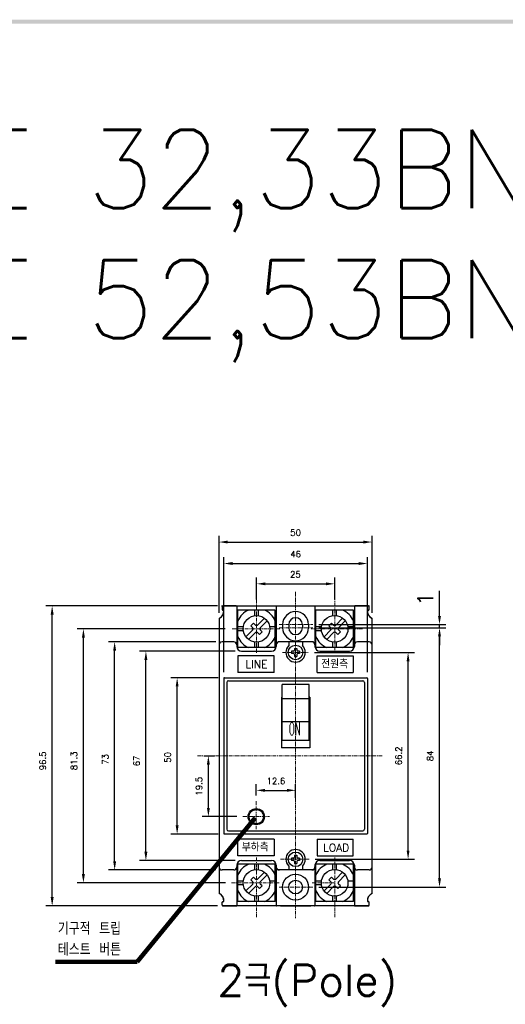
# Model space of a CAD drawing. Extents: x -28 to 1048, y -170 to 585.
# Tile 3 of 6: x 250 to 405, y 265 to 580. Entities that reach past the tile are written whole.
import ezdxf

# ---------------------------------------------------------------- set-up
doc = ezdxf.new("R2010")
doc.units = 0
doc.header["$MEASUREMENT"] = 0
doc.linetypes.add('CENTER', pattern=[2, 1.25, -0.25, 0.25, -0.25])
for name, color, linetype in [('cen', 1, 'CENTER'), ('Device', 7, 'CONTINUOUS'), ('di', 3, 'CONTINUOUS'), ('DIM', 3, 'CONTINUOUS'), ('dwg', 7, 'CONTINUOUS')]:
    doc.layers.add(name, color=color, linetype=linetype)
doc.styles.add('KIM', font='ROMANS.shx', dxfattribs={"height": 5, "bigfont": 'GSG1.shx'})
doc.styles.get("Standard").update_dxf_attribs({"font": 'romans.shx', "height": 2, "bigfont": 'hgs.shx'})
doc.dimstyles.get("Standard").update_dxf_attribs({"dimscale": 0, "dimtxt": 2, "dimasz": 2, "dimexe": 0.5, "dimexo": 0.5, "dimgap": 1, "dimtad": 1, "dimdsep": 46, "dimtxsty": 'Standard', "dimcen": 0, "dimclrd": 3, "dimclre": 3, "dimclrt": 3, "dimadec": 0, "dimazin": 2, "dimtp": 0.1, "dimtm": 0.1, "dimtfac": 1, "dimtmove": 0, "dimatfit": 3, "dimfxl": 0, "dimtolj": 1, "dimarcsym": 0})
doc.dimstyles.new('STANDARD$0', dxfattribs={"dimtxt": 5, "dimasz": 5, "dimexe": 1, "dimexo": 2, "dimgap": 2, "dimtad": 1, "dimdec": 4, "dimzin": 12, "dimdsep": 46, "dimtxsty": 'KIM', "dimcen": -1, "dimdle": 0.1, "dimadec": 0, "dimazin": 0, "dimtfac": 1, "dimtdec": 4, "dimtmove": 0, "dimatfit": 3, "dimfxl": 0, "dimtolj": 1, "dimtzin": 0, "dimarcsym": 0})

# ---------------------------------------------------------------- blocks, each defined once
blk = doc.blocks.new('*D503')
at = {"layer": 'di'}
for p, q in [((318.95, 378.39), (288.33, 378.39)), ((290.33, 314.19), (290.33, 375.59)), ((318.95, 311.39), (288.33, 311.39))]:
    blk.add_line(p, q, dxfattribs=at)
for points in [[(289.86, 375.59), (290.8, 375.59), (290.33, 378.39)], [(289.86, 314.19), (290.8, 314.19), (290.33, 311.39)]]:
    blk.add_solid(points, dxfattribs=at)
at = {"layer": 'di', "insert": (287.33, 343.28), "char_height": 2, "attachment_point": 5, "rotation": 90}
blk.add_mtext('\\A1;67', dxfattribs=at)
blk = doc.blocks.new('*D504')
at = {"layer": 'di'}
for p, q in [((312.75, 381.39), (278.33, 381.39)), ((280.33, 311.19), (280.33, 378.59)), ((312.75, 308.39), (278.33, 308.39))]:
    blk.add_line(p, q, dxfattribs=at)
for points in [[(279.86, 378.59), (280.8, 378.59), (280.33, 381.39)], [(279.86, 311.19), (280.8, 311.19), (280.33, 308.39)]]:
    blk.add_solid(points, dxfattribs=at)
at = {"layer": 'di', "insert": (277.33, 343.75), "char_height": 2, "attachment_point": 5, "rotation": 90}
blk.add_mtext('\\A1;73', dxfattribs=at)
blk = doc.blocks.new('*D505')
at = {"layer": 'di'}
for p, q in [((313.45, 369.89), (298.33, 369.89)), ((300.33, 322.69), (300.33, 367.09)), ((313.45, 319.89), (298.33, 319.89))]:
    blk.add_line(p, q, dxfattribs=at)
for points in [[(299.86, 367.09), (300.8, 367.09), (300.33, 369.89)], [(299.86, 322.69), (300.8, 322.69), (300.33, 319.89)]]:
    blk.add_solid(points, dxfattribs=at)
at = {"layer": 'di', "insert": (297.33, 344.41), "char_height": 2, "attachment_point": 5, "rotation": 90}
blk.add_mtext('\\A1;50', dxfattribs=at)
blk = doc.blocks.new('*D476')
at = {"layer": 'di'}
for p, q in [((313.75, 390.7), (313.75, 415.31)), ((316.55, 413.31), (359.95, 413.31)), ((362.75, 390.7), (362.75, 415.31))]:
    blk.add_line(p, q, dxfattribs=at)
for points in [[(316.55, 413.77), (316.55, 412.84), (313.75, 413.31)], [(359.95, 413.77), (359.95, 412.84), (362.75, 413.31)]]:
    blk.add_solid(points, dxfattribs=at)
at = {"layer": 'di', "insert": (338.25, 416.31), "char_height": 2, "attachment_point": 5}
blk.add_mtext('\\A1;50', dxfattribs=at)
blk = doc.blocks.new('*D477')
at = {"layer": 'di'}
for p, q in [((315.25, 371.69), (315.25, 408.44)), ((318.05, 406.44), (358.45, 406.44)), ((361.25, 371.69), (361.25, 408.44))]:
    blk.add_line(p, q, dxfattribs=at)
for points in [[(318.05, 406.91), (318.05, 405.97), (315.25, 406.44)], [(358.45, 406.91), (358.45, 405.97), (361.25, 406.44)]]:
    blk.add_solid(points, dxfattribs=at)
at = {"layer": 'di', "insert": (338.25, 409.44), "char_height": 2, "attachment_point": 5}
blk.add_mtext('\\A1;46', dxfattribs=at)
blk = doc.blocks.new('*D471')
at = {"layer": 'di'}
for p, q in [((325.75, 394.89), (325.75, 401.94)), ((350.75, 394.89), (350.75, 401.94)), ((328.55, 399.94), (347.95, 399.94))]:
    blk.add_line(p, q, dxfattribs=at)
for points in [[(328.55, 400.4), (328.55, 399.47), (325.75, 399.94)], [(347.95, 400.4), (347.95, 399.47), (350.75, 399.94)]]:
    blk.add_solid(points, dxfattribs=at)
at = {"layer": 'di', "insert": (338.17, 402.94), "char_height": 2, "attachment_point": 5}
blk.add_mtext('\\A1;25', dxfattribs=at)
blk = doc.blocks.new('*D483')
at = {"layer": 'di'}
for p, q in [((313.25, 392.89), (258.33, 392.89)), ((260.33, 299.69), (260.33, 390.09)), ((313.25, 296.89), (258.33, 296.89))]:
    blk.add_line(p, q, dxfattribs=at)
for points in [[(259.86, 390.09), (260.8, 390.09), (260.33, 392.89)], [(259.86, 299.69), (260.8, 299.69), (260.33, 296.89)]]:
    blk.add_solid(points, dxfattribs=at)
at = {"layer": 'di', "insert": (257.33, 343.28), "char_height": 2, "attachment_point": 5, "rotation": 90}
blk.add_mtext('\\A1;96.5', dxfattribs=at)
blk = doc.blocks.new('*D484')
at = {"layer": 'di'}
for p, q in [((315.75, 385.54), (268.33, 385.54)), ((270.33, 307.04), (270.33, 382.74)), ((315.76, 304.24), (268.33, 304.24))]:
    blk.add_line(p, q, dxfattribs=at)
for points in [[(269.86, 382.74), (270.8, 382.74), (270.33, 385.54)], [(269.86, 307.04), (270.8, 307.04), (270.33, 304.24)]]:
    blk.add_solid(points, dxfattribs=at)
at = {"layer": 'di', "insert": (267.33, 343.28), "char_height": 2, "attachment_point": 5, "rotation": 90}
blk.add_mtext('\\A1;81.3', dxfattribs=at)
blk = doc.blocks.new('*D485')
at = {"layer": 'di'}
for p, q in [((308.83, 344.89), (312.33, 344.89)), ((310.33, 328.24), (310.33, 342.09)), ((319.4, 325.44), (308.33, 325.44))]:
    blk.add_line(p, q, dxfattribs=at)
for points in [[(309.86, 342.09), (310.8, 342.09), (310.33, 344.89)], [(309.86, 328.24), (310.8, 328.24), (310.33, 325.44)]]:
    blk.add_solid(points, dxfattribs=at)
at = {"layer": 'di', "insert": (307.33, 335.17), "char_height": 2, "attachment_point": 5, "rotation": 90}
blk.add_mtext('\\A1;19.5', dxfattribs=at)
blk = doc.blocks.new('*D486')
at = {"layer": 'di'}
for p, q in [((325.66, 332.21), (325.66, 335.86)), ((338.25, 331.48), (338.25, 335.86)), ((328.46, 333.86), (335.45, 333.86))]:
    blk.add_line(p, q, dxfattribs=at)
for points in [[(328.46, 334.33), (328.46, 333.39), (325.66, 333.86)], [(335.45, 334.33), (335.45, 333.39), (338.25, 333.86)]]:
    blk.add_solid(points, dxfattribs=at)
at = {"layer": 'di', "insert": (331.96, 336.86), "char_height": 2, "attachment_point": 5}
blk.add_mtext('\\A1;12.6', dxfattribs=at)
blk = doc.blocks.new('*D487')
at = {"layer": 'di'}
for p, q in [((344.31, 377.99), (376.25, 377.99)), ((374.25, 314.59), (374.25, 375.19)), ((344.56, 311.79), (376.25, 311.79))]:
    blk.add_line(p, q, dxfattribs=at)
for points in [[(373.78, 375.19), (374.71, 375.19), (374.25, 377.99)], [(373.78, 314.59), (374.71, 314.59), (374.25, 311.79)]]:
    blk.add_solid(points, dxfattribs=at)
at = {"layer": 'di', "insert": (371.25, 344.89), "char_height": 2, "attachment_point": 5, "rotation": 90}
blk.add_mtext('\\A1;66.2', dxfattribs=at)
blk = doc.blocks.new('*D488')
at = {"layer": 'di'}
for p, q in [((345.73, 385.89), (386.31, 385.89)), ((384.31, 305.69), (384.31, 383.09)), ((345.73, 302.89), (386.31, 302.89))]:
    blk.add_line(p, q, dxfattribs=at)
for points in [[(383.84, 383.09), (384.78, 383.09), (384.31, 385.89)], [(383.84, 305.69), (384.78, 305.69), (384.31, 302.89)]]:
    blk.add_solid(points, dxfattribs=at)
at = {"layer": 'di', "insert": (381.31, 344.89), "char_height": 2, "attachment_point": 5, "rotation": 90}
blk.add_mtext('\\A1;84', dxfattribs=at)
blk = doc.blocks.new('*D499')
at = {"layer": 'DIM'}
for p, q in [((384.31, 389.69), (384.31, 397.68)), ((345.73, 386.89), (386.31, 386.89)), ((345.73, 385.89), (386.31, 385.89)), ((384.31, 385.89), (384.31, 386.89)), ((384.31, 383.09), (384.31, 380.29))]:
    blk.add_line(p, q, dxfattribs=at)
for points in [[(383.84, 389.69), (384.78, 389.69), (384.31, 386.89)], [(383.84, 383.09), (384.78, 383.09), (384.31, 385.89)]]:
    blk.add_solid(points, dxfattribs=at)
at = {"layer": 'DIM', "insert": (379.81, 395.09), "char_height": 5, "attachment_point": 5, "rotation": 90, "style": 'KIM'}
blk.add_mtext('\\A1;1', dxfattribs=at)

msp = doc.modelspace()

# ---------------------------------------------------------------- linework, layer by layer
at = {"layer": 'cen', "lineweight": 5}
for p, q in [((325.749, 377.856), (325.749, 398.018)), ((338.249, 397.341), (338.249, 292.941)), ((350.749, 378.666), (350.749, 398.098)), ((333.213, 385.544), (317.746, 385.544)), ((332.98, 386.894), (343.729, 386.894)), ((332.98, 385.894), (343.729, 385.894)), ((359.671, 385.544), (343.195, 385.544)), ((334.025, 377.994), (342.312, 377.994)), ((306.828, 344.894), (365.908, 344.894)), ((325.662, 330.428), (325.662, 321.458)), ((321.402, 325.439), (329.886, 325.439)), ((325.749, 312.424), (325.749, 293.311)), ((350.749, 312.349), (350.749, 293.311)), ((333.453, 311.794), (342.557, 311.794)), ((332.981, 304.244), (317.755, 304.244)), ((343.729, 302.894), (332.955, 302.894)), ((350.749, 304.244), (343.375, 304.244))]:
    msp.add_line(p, q, dxfattribs=at)
at = {"layer": 'Device', "linetype": 'Continuous'}
for p, q in [((314.549, 392.894), (361.949, 392.894)), ((314.749, 392.694), (314.749, 391.694)), ((314.749, 392.594), (314.749, 391.794)), ((319.249, 392.894), (314.949, 392.894)), ((314.949, 391.494), (315.249, 391.494)), ((315.249, 391.494), (315.049, 391.494)), ((319.449, 392.694), (319.449, 379.894)), ((331.749, 391.544), (319.749, 391.544)), ((319.749, 379.544), (319.749, 391.544)), ((325.149, 389.752), (325.149, 391.544)), ((326.349, 389.752), (326.349, 391.544)), ((331.749, 392.894), (344.749, 392.894)), ((331.749, 379.544), (331.749, 391.544)), ((332.049, 392.694), (332.049, 379.894)), ((344.449, 392.694), (344.449, 379.894)), ((356.749, 391.544), (344.749, 391.544)), ((344.749, 379.544), (344.749, 391.544)), ((350.149, 389.752), (350.149, 391.544)), ((351.349, 389.752), (351.349, 391.544)), ((356.749, 379.544), (356.749, 391.544)), ((357.049, 392.694), (357.049, 379.894)), ((361.549, 392.894), (357.249, 392.894)), ((361.549, 391.494), (361.249, 391.494)), ((361.249, 391.494), (361.449, 391.494)), ((361.749, 391.694), (361.749, 392.694)), ((361.749, 391.794), (361.749, 392.594)), ((313.749, 388.894), (313.749, 300.894)), ((313.749, 388.702), (313.749, 301.086)), ((328.3, 388.944), (326.103, 386.746)), ((329.148, 388.095), (326.951, 385.898)), ((353.3, 388.944), (351.103, 386.746)), ((354.148, 388.095), (351.951, 385.898)), ((362.749, 300.894), (362.749, 388.894)), ((321.542, 386.144), (319.749, 386.144)), ((321.542, 384.944), (319.749, 384.944)), ((324.547, 385.191), (322.35, 382.993)), ((324.759, 387.383), (323.911, 386.534)), ((324.547, 385.898), (323.911, 386.534)), ((325.396, 386.746), (324.759, 387.383)), ((327.588, 384.554), (326.739, 383.706)), ((327.588, 384.554), (326.951, 385.191)), ((331.749, 386.144), (329.957, 386.144)), ((334.099, 386.894), (334.099, 385.894)), ((336.049, 386.894), (336.049, 385.894)), ((340.449, 386.894), (340.449, 385.894)), ((342.399, 386.894), (342.399, 385.894)), ((346.542, 386.144), (344.749, 386.144)), ((346.542, 384.944), (344.749, 384.944)), ((349.547, 385.191), (347.35, 382.993)), ((349.759, 387.383), (348.911, 386.534)), ((349.547, 385.898), (348.911, 386.534)), ((350.396, 386.746), (349.759, 387.383)), ((352.588, 384.554), (351.739, 383.706)), ((352.588, 384.554), (351.951, 385.191)), ((356.749, 386.144), (354.957, 386.144)), ((318.449, 381.394), (314.749, 381.394)), ((325.396, 384.342), (323.198, 382.145)), ((325.149, 379.544), (325.149, 381.337)), ((326.739, 383.706), (326.103, 384.342)), ((326.349, 379.544), (326.349, 381.337)), ((343.949, 381.394), (332.549, 381.394)), ((336.049, 381.394), (336.049, 380.178)), ((340.449, 381.394), (340.449, 380.178)), ((350.396, 384.342), (348.198, 382.145)), ((350.149, 379.544), (350.149, 381.337)), ((351.739, 383.706), (351.103, 384.342)), ((351.349, 379.544), (351.349, 381.337)), ((361.749, 381.394), (358.049, 381.394)), ((313.749, 380.394), (313.749, 309.394)), ((319.449, 380.394), (319.449, 379.894)), ((331.749, 379.544), (319.749, 379.544)), ((320.949, 378.394), (330.549, 378.394)), ((332.049, 380.394), (332.049, 379.894)), ((336.953, 378.383), (336.953, 377.605)), ((337.536, 378.383), (336.953, 378.383)), ((337.86, 379.29), (337.86, 378.707)), ((337.86, 379.29), (338.638, 379.29)), ((338.638, 379.29), (338.638, 378.707)), ((339.545, 378.383), (338.962, 378.383)), ((339.545, 378.383), (339.545, 377.605)), ((344.449, 380.394), (344.449, 379.894)), ((356.749, 379.544), (344.749, 379.544)), ((345.949, 378.394), (355.549, 378.394)), ((357.049, 380.394), (357.049, 379.894)), ((362.749, 309.394), (362.749, 380.394)), ((331.344, 376.878), (319.802, 376.878)), ((319.802, 376.878), (319.802, 371.539)), ((331.344, 371.539), (331.344, 376.878)), ((337.536, 377.605), (336.953, 377.605)), ((337.86, 377.281), (337.86, 376.698)), ((337.86, 376.698), (338.638, 376.698)), ((338.638, 377.281), (338.638, 376.698)), ((339.545, 377.605), (338.962, 377.605)), ((345.154, 376.878), (356.696, 376.878)), ((345.154, 371.539), (345.154, 376.878)), ((356.696, 376.878), (356.696, 371.539)), ((315.249, 369.694), (315.249, 320.094)), ((315.249, 369.694), (315.249, 320.094)), ((315.449, 369.894), (361.049, 369.894)), ((315.449, 369.894), (361.049, 369.894)), ((316.749, 368.894), (359.749, 368.894)), ((331.344, 371.539), (319.802, 371.539)), ((345.154, 371.539), (356.696, 371.539)), ((361.249, 369.694), (361.249, 320.094)), ((361.249, 369.694), (361.249, 320.094)), ((316.249, 368.394), (316.249, 321.394)), ((333.949, 349.894), (333.949, 367.696)), ((342.549, 367.696), (333.949, 367.696)), ((342.549, 349.894), (342.549, 367.696)), ((360.249, 368.394), (360.249, 321.394)), ((333.749, 363.726), (333.749, 347.414)), ((333.949, 363.726), (333.749, 363.726)), ((342.549, 363.113), (333.949, 363.113)), ((342.749, 363.726), (342.549, 363.726)), ((342.749, 363.726), (342.749, 347.414)), ((333.749, 362.294), (333.949, 362.294)), ((333.749, 362.294), (333.949, 362.294)), ((342.549, 362.294), (342.749, 362.294)), ((342.549, 362.294), (342.749, 362.294)), ((333.949, 355.911), (342.549, 355.911)), ((333.749, 349.894), (342.749, 349.894)), ((333.749, 349.894), (342.749, 349.894)), ((342.749, 347.414), (333.749, 347.414)), ((315.449, 319.894), (361.049, 319.894)), ((315.449, 319.894), (361.049, 319.894)), ((316.749, 320.894), (359.749, 320.894)), ((331.344, 318.25), (319.802, 318.25)), ((319.802, 312.91), (319.802, 318.25)), ((331.344, 318.25), (331.344, 312.91)), ((345.154, 318.25), (356.696, 318.25)), ((345.154, 318.25), (345.154, 312.91)), ((356.696, 312.91), (356.696, 318.25)), ((331.344, 312.91), (319.802, 312.91)), ((336.953, 312.183), (336.953, 311.405)), ((337.536, 312.183), (336.953, 312.183)), ((337.86, 313.09), (337.86, 312.507)), ((337.86, 313.09), (338.638, 313.09)), ((338.638, 313.09), (338.638, 312.507)), ((339.545, 312.183), (338.962, 312.183)), ((339.545, 312.183), (339.545, 311.405)), ((345.154, 312.91), (356.696, 312.91)), ((319.449, 309.894), (319.449, 297.094)), ((319.449, 309.894), (319.449, 309.394)), ((319.749, 298.244), (319.749, 310.244)), ((331.749, 310.244), (319.749, 310.244)), ((320.949, 311.394), (330.549, 311.394)), ((325.149, 308.452), (325.149, 310.244)), ((326.349, 308.452), (326.349, 310.244)), ((331.749, 298.244), (331.749, 310.244)), ((332.049, 309.894), (332.049, 297.094)), ((332.049, 309.894), (332.049, 309.394)), ((336.049, 309.61), (336.049, 308.394)), ((337.536, 311.405), (336.953, 311.405)), ((337.86, 311.081), (337.86, 310.498)), ((337.86, 310.498), (338.638, 310.498)), ((338.638, 311.081), (338.638, 310.498)), ((339.545, 311.405), (338.962, 311.405)), ((340.449, 309.61), (340.449, 308.394)), ((344.449, 309.894), (344.449, 297.094)), ((344.449, 309.894), (344.449, 309.394)), ((356.749, 310.244), (344.749, 310.244)), ((344.749, 298.244), (344.749, 310.244)), ((345.949, 311.394), (355.549, 311.394)), ((350.149, 308.452), (350.149, 310.244)), ((351.349, 308.452), (351.349, 310.244)), ((356.749, 298.244), (356.749, 310.244)), ((357.049, 309.894), (357.049, 297.094)), ((357.049, 309.894), (357.049, 309.394)), ((318.449, 308.394), (314.749, 308.394)), ((324.759, 306.083), (323.911, 305.234)), ((325.396, 305.446), (324.759, 306.083)), ((328.3, 307.644), (326.103, 305.446)), ((329.148, 306.795), (326.951, 304.598)), ((343.949, 308.394), (332.549, 308.394)), ((349.759, 306.083), (348.911, 305.234)), ((350.396, 305.446), (349.759, 306.083)), ((353.3, 307.644), (351.103, 305.446)), ((354.148, 306.795), (351.951, 304.598)), ((361.749, 308.394), (358.049, 308.394)), ((321.542, 304.844), (319.749, 304.844)), ((321.542, 303.644), (319.749, 303.644)), ((324.547, 303.891), (322.35, 301.693)), ((325.396, 303.042), (323.198, 300.845)), ((324.547, 304.598), (323.911, 305.234)), ((326.739, 302.406), (326.103, 303.042)), ((327.588, 303.254), (326.739, 302.406)), ((327.588, 303.254), (326.951, 303.891)), ((331.749, 304.844), (329.957, 304.844)), ((346.542, 304.844), (344.749, 304.844)), ((346.542, 303.644), (344.749, 303.644)), ((349.547, 303.891), (347.35, 301.693)), ((350.396, 303.042), (348.198, 300.845)), ((349.547, 304.598), (348.911, 305.234)), ((351.739, 302.406), (351.103, 303.042)), ((352.588, 303.254), (351.739, 302.406)), ((352.588, 303.254), (351.951, 303.891)), ((356.749, 304.844), (354.957, 304.844)), ((325.149, 298.244), (325.149, 300.037)), ((326.349, 298.244), (326.349, 300.037)), ((350.149, 298.244), (350.149, 300.037)), ((351.349, 298.244), (351.349, 300.037)), ((314.749, 297.094), (314.749, 298.094)), ((314.749, 297.194), (314.749, 297.994)), ((314.949, 298.294), (315.249, 298.294)), ((314.949, 296.894), (319.249, 296.894)), ((315.249, 298.294), (315.049, 298.294)), ((317.249, 296.894), (315.049, 296.894)), ((318.599, 296.894), (317.249, 296.894)), ((333.899, 296.894), (318.599, 296.894)), ((331.749, 298.244), (319.749, 298.244)), ((344.749, 296.894), (331.749, 296.894)), ((333.399, 296.894), (343.099, 296.894)), ((358.399, 296.894), (343.099, 296.894)), ((356.749, 298.244), (344.749, 298.244)), ((357.249, 296.894), (361.549, 296.894)), ((359.249, 296.894), (357.899, 296.894)), ((361.449, 296.894), (359.249, 296.894)), ((361.549, 298.294), (361.249, 298.294)), ((361.249, 298.294), (361.449, 298.294)), ((361.749, 297.094), (361.749, 298.094)), ((361.749, 297.194), (361.749, 297.994))]:
    msp.add_line(p, q, dxfattribs=at)
for centre, radius in [((325.749, 385.544), 4.25), ((350.749, 385.544), 4.25), ((338.249, 377.994), 2.33), ((325.662, 325.439), 2.6), ((325.662, 325.439), 2.3), ((338.249, 311.794), 2.33), ((325.749, 304.244), 4.25), ((338.249, 302.894), 4.15), ((338.249, 302.894), 4.15), ((350.749, 304.244), 4.25), ((338.249, 302.894), 2.2)]:
    msp.add_circle(centre, radius, dxfattribs=at)
for centre, radius, start, end in [((312.767, 391.193), 2.5, 293.12459, 6.91213), ((312.805, 391.172), 2.465, 296.73831, 7.51836), ((314.949, 392.694), 0.2, 90, 180), ((315.049, 392.594), 0.3, 90, 180), ((315.049, 391.794), 0.3, 180, 270), ((314.949, 391.694), 0.2, 180, 270), ((319.249, 392.694), 0.2, 0, 90), ((325.749, 385.544), 6.5, 112.61986, 157.38014), ((325.749, 385.544), 6.5, 22.61986, 67.38014), ((332.249, 392.694), 0.2, 90, 180), ((338.249, 386.894), 4.15, 0, 180), ((338.249, 386.894), 4.15, 0, 180), ((344.249, 392.694), 0.2, 0, 90), ((350.749, 385.544), 6.5, 22.61986, 67.38014), ((357.249, 392.694), 0.2, 90, 180), ((363.693, 391.172), 2.465, 172.48164, 243.26169), ((363.731, 391.193), 2.5, 173.08787, 246.87541), ((361.449, 392.594), 0.3, 0, 90), ((361.449, 391.794), 0.3, 270, 0), ((361.549, 392.694), 0.2, 0, 90), ((361.549, 391.694), 0.2, 270, 0), ((314.049, 388.702), 0.3, 116.73831, 180), ((338.249, 386.894), 2.2, 0, 180), ((362.449, 388.702), 0.3, 0, 63.26169), ((324.193, 385.544), 0.5, 315, 45), ((325.749, 387.1), 0.5, 225, 315), ((325.749, 383.989), 0.5, 45, 135), ((327.305, 385.544), 0.5, 135, 225), ((338.249, 385.894), 4.15, 180, 0), ((338.249, 385.894), 4.15, 180, 0), ((338.249, 385.894), 2.2, 180, 0), ((349.193, 385.544), 0.5, 315, 45), ((350.749, 387.1), 0.5, 225, 315), ((350.749, 383.989), 0.5, 45, 135), ((352.305, 385.544), 0.5, 135, 225), ((314.749, 380.394), 1, 90, 180), ((318.449, 380.394), 1, 0, 90), ((325.749, 385.544), 6.5, 202.61986, 247.38014), ((325.749, 385.544), 6.5, 292.61986, 337.38014), ((333.049, 380.394), 1, 90, 180), ((343.449, 380.394), 1, 0, 90), ((350.749, 385.544), 6.5, 202.61986, 247.38014), ((350.749, 385.544), 6.5, 292.61986, 337.38014), ((358.049, 380.394), 1, 90, 180), ((361.749, 380.394), 1, 0, 90), ((320.949, 379.894), 1.5, 180, 270), ((320.949, 379.894), 1.5, 180, 270), ((330.549, 379.894), 1.5, 270, 0), ((330.549, 379.894), 1.5, 270, 0), ((338.249, 377.994), 3.1, 135.20868, 44.79132), ((337.536, 378.707), 0.324, 270, 0), ((338.962, 378.707), 0.324, 180, 270), ((345.949, 379.894), 1.5, 180, 270), ((345.949, 379.894), 1.5, 180, 270), ((355.549, 379.894), 1.5, 270, 0), ((355.549, 379.894), 1.5, 270, 0), ((337.536, 377.281), 0.324, 0, 90), ((338.962, 377.281), 0.324, 90, 180), ((315.449, 369.694), 0.2, 90, 180), ((315.449, 369.694), 0.2, 90, 180), ((315.449, 369.694), 0.2, 90, 180), ((315.449, 369.694), 0.2, 90, 180), ((316.749, 368.394), 0.5, 90, 180), ((359.749, 368.394), 0.5, 0, 90), ((361.049, 369.694), 0.2, 0, 90), ((361.049, 369.694), 0.2, 0, 90), ((316.749, 321.394), 0.5, 180, 270), ((359.749, 321.394), 0.5, 270, 0), ((315.449, 320.094), 0.2, 180, 270), ((315.449, 320.094), 0.2, 180, 270), ((361.049, 320.094), 0.2, 270, 0), ((361.049, 320.094), 0.2, 270, 0), ((338.249, 311.794), 3.1, 315.20868, 224.79132), ((337.536, 312.507), 0.324, 270, 0), ((338.962, 312.507), 0.324, 180, 270), ((314.749, 309.394), 1, 180, 270), ((318.449, 309.394), 1, 270, 0), ((320.949, 309.894), 1.5, 90, 180), ((320.949, 309.894), 1.5, 90, 180), ((325.749, 304.244), 6.5, 112.61986, 157.38014), ((325.749, 304.244), 6.5, 22.61986, 67.38014), ((330.549, 309.894), 1.5, 0, 90), ((330.549, 309.894), 1.5, 0, 90), ((333.049, 309.394), 1, 180, 270), ((337.536, 311.081), 0.324, 0, 90), ((338.962, 311.081), 0.324, 90, 180), ((343.449, 309.394), 1, 270, 0), ((345.949, 309.894), 1.5, 90, 180), ((345.949, 309.894), 1.5, 90, 180), ((350.749, 304.244), 6.5, 112.61986, 157.38014), ((350.749, 304.244), 6.5, 22.61986, 67.38014), ((355.549, 309.894), 1.5, 0, 90), ((355.549, 309.894), 1.5, 0, 90), ((358.049, 309.394), 1, 180, 270), ((361.749, 309.394), 1, 270, 0), ((324.193, 304.244), 0.5, 315, 45), ((325.749, 305.8), 0.5, 225, 315), ((325.749, 302.689), 0.5, 45, 135), ((327.305, 304.244), 0.5, 135, 225), ((349.193, 304.244), 0.5, 315, 45), ((350.749, 305.8), 0.5, 225, 315), ((350.749, 302.689), 0.5, 45, 135), ((352.305, 304.244), 0.5, 135, 225), ((314.049, 301.086), 0.3, 180, 243.26169), ((312.767, 298.595), 2.5, 353.08787, 66.87541), ((312.805, 298.617), 2.465, 352.48164, 63.26169), ((325.749, 304.244), 6.5, 202.61986, 247.38014), ((325.749, 304.244), 6.5, 292.61986, 337.38014), ((350.749, 304.244), 6.5, 202.61986, 247.38014), ((350.749, 304.244), 6.5, 292.61986, 337.38014), ((363.693, 298.617), 2.465, 116.73831, 187.51836), ((363.731, 298.595), 2.5, 113.12459, 186.91213), ((362.449, 301.086), 0.3, 296.73831, 0), ((314.949, 298.094), 0.2, 90, 180), ((315.049, 297.994), 0.3, 90, 180), ((315.049, 297.194), 0.3, 180, 270), ((314.949, 297.094), 0.2, 180, 270), ((319.249, 297.094), 0.2, 270, 0), ((332.249, 297.094), 0.2, 180, 270), ((344.249, 297.094), 0.2, 270, 0), ((357.249, 297.094), 0.2, 180, 270), ((361.449, 297.994), 0.3, 0, 90), ((361.449, 297.194), 0.3, 270, 0), ((361.549, 298.094), 0.2, 0, 90), ((361.549, 297.094), 0.2, 270, 0)]:
    msp.add_arc(centre, radius, start, end, dxfattribs=at)
at = {"layer": 'dwg'}
msp.add_trace([(-17.077, 580.453), (-15.777, 579.153), (1043.723, 580.453), (1042.423, 579.153)], dxfattribs=at)

# ---------------------------------------------------------------- texts
at = {"layer": 'Device', "linetype": 'Continuous', "width": 0.5}
msp.add_text('ON', height=4, dxfattribs=at).set_placement((336.101, 351.539))
at = {"layer": 'Device', "linetype": 'Continuous', "char_height": 2.5, "attachment_point": 1}
for s, insert in [('LINE', (322.186, 375.463)), ('전원측', (346.445, 375.436)), ('부하측', (321.004, 316.832)), ('LOAD', (347.021, 316.757))]:
    msp.add_mtext(s, dxfattribs=dict(at, insert=insert))
at = {"layer": 'di', "insert": (282.368, 280.968), "char_height": 4, "attachment_point": 9}
msp.add_mtext('기구적 트립 \\P테스트 버튼', dxfattribs=at)
at = {"layer": 'di', "insert": (313.215, 278.071), "char_height": 10, "width": 116.39597, "attachment_point": 1}
msp.add_mtext('{\\Fromans,hgs|c129;2극(Pole)}', dxfattribs=at)
at = {"layer": 'DIM', "insert": (188.917, 545.176), "char_height": 25, "width": 782.77285, "attachment_point": 1}
msp.add_mtext('{\\Fromans,hgs|c129;DB}E 32,33BN\\PDBE 52,53BN', dxfattribs=at)

# ---------------------------------------------------------------- dimensions: what is measured, and where the dimension line sits
at = {"layer": 'di'}
for base, p1, p2, angle, text, override, picture, middle in [((362.749, 413.307), (313.749, 388.702), (362.749, 388.702), 180, '50', {"dimtxt": 3, "dimasz": 2.8, "dimexe": 2, "dimdec": 2, "dimzin": 8, "dimtxsty": 'Standard', "dimcen": 0, "dimclrd": 256, "dimclre": 256, "dimclrt": 256, "dimadec": 2, "dimazin": 2, "dimtfac": 0.6, "dimtdec": 2, "dimtzin": 8, "dimlwd": 65535, "dimlwe": 65535, "dimarcsym": 1}, '*D476', (338.249, 413.307)), ((260.329, 392.894), (315.249, 296.894), (315.249, 392.894), 90, '96.5', {"dimtxt": 3, "dimasz": 2.8, "dimexe": 2, "dimdec": 2, "dimzin": 8, "dimtxsty": 'Standard', "dimcen": 0, "dimclrd": 256, "dimclre": 256, "dimclrt": 256, "dimadec": 2, "dimazin": 2, "dimtfac": 0.6, "dimtdec": 2, "dimtmove": 0, "dimtzin": 8, "dimlwd": 65535, "dimlwe": 65535, "dimarcsym": 1}, '*D483', (260.329, 343.281)), ((270.329, 385.544), (317.755, 304.244), (317.746, 385.544), 90, '81.3', {"dimtxt": 3, "dimasz": 2.8, "dimexe": 2, "dimdec": 2, "dimzin": 8, "dimtxsty": 'Standard', "dimcen": 0, "dimclrd": 256, "dimclre": 256, "dimclrt": 256, "dimadec": 2, "dimazin": 2, "dimtfac": 0.6, "dimtdec": 2, "dimtmove": 0, "dimtzin": 8, "dimlwd": 65535, "dimlwe": 65535, "dimarcsym": 1}, '*D484', (270.329, 343.281)), ((384.311, 385.894), (343.729, 302.894), (343.729, 385.894), 90, '84', {"dimtxt": 3, "dimasz": 2.8, "dimexe": 2, "dimdec": 2, "dimzin": 8, "dimtxsty": 'Standard', "dimcen": 0, "dimclrd": 256, "dimclre": 256, "dimclrt": 256, "dimadec": 2, "dimazin": 2, "dimtfac": 0.6, "dimtdec": 2, "dimtzin": 8, "dimlwd": 65535, "dimlwe": 65535, "dimarcsym": 1}, '*D488', (384.311, 344.894)), ((290.329, 378.394), (320.949, 311.394), (320.949, 378.394), 90, '67', {"dimtxt": 3, "dimasz": 2.8, "dimexe": 2, "dimdec": 2, "dimzin": 8, "dimtxsty": 'Standard', "dimcen": 0, "dimclrd": 256, "dimclre": 256, "dimclrt": 256, "dimadec": 2, "dimazin": 2, "dimtfac": 0.6, "dimtdec": 2, "dimtmove": 0, "dimtzin": 8, "dimlwd": 65535, "dimlwe": 65535, "dimarcsym": 1}, '*D503', (290.329, 343.281)), ((374.248, 377.994), (342.557, 311.794), (342.312, 377.994), 90, '66.2', {"dimtxt": 3, "dimasz": 2.8, "dimexe": 2, "dimdec": 2, "dimzin": 8, "dimtxsty": 'Standard', "dimcen": 0, "dimclrd": 256, "dimclre": 256, "dimclrt": 256, "dimadec": 2, "dimazin": 2, "dimtfac": 0.6, "dimtdec": 2, "dimtzin": 8, "dimlwd": 65535, "dimlwe": 65535, "dimarcsym": 1}, '*D487', (374.248, 344.894)), ((310.329, 344.894), (321.402, 325.439), (306.828, 344.894), 90, '19.5', {"dimtxt": 3, "dimasz": 2.8, "dimexe": 2, "dimdec": 2, "dimzin": 8, "dimtxsty": 'Standard', "dimcen": 0, "dimclrd": 256, "dimclre": 256, "dimclrt": 256, "dimadec": 2, "dimazin": 2, "dimtfac": 0.6, "dimtdec": 2, "dimtmove": 0, "dimtzin": 8, "dimlwd": 65535, "dimlwe": 65535, "dimarcsym": 1}, '*D485', (310.329, 335.167)), ((338.249, 333.861), (325.662, 330.214), (338.249, 329.485), 180, '12.6', {"dimtxt": 3, "dimasz": 2.8, "dimexe": 2, "dimdec": 2, "dimzin": 8, "dimtxsty": 'Standard', "dimcen": 0, "dimclrd": 256, "dimclre": 256, "dimclrt": 256, "dimadec": 2, "dimazin": 2, "dimtfac": 0.6, "dimtdec": 2, "dimtzin": 8, "dimlwd": 65535, "dimlwe": 65535, "dimarcsym": 1}, '*D486', (331.956, 333.861))]:
    dim = msp.add_linear_dim(base=base, p1=p1, p2=p2, angle=angle, text=text, dimstyle='STANDARD$0', override=override, dxfattribs=at)
    dim.commit()
    dim.dimension.update_dxf_attribs({"geometry": picture, "text_midpoint": middle, "dimtype": 160})
for base, p1, p2, angle, override, picture, middle in [((361.249, 406.439), (315.249, 369.694), (361.249, 369.694), 180, {"dimtxt": 3, "dimasz": 2.8, "dimexe": 2, "dimdec": 2, "dimzin": 8, "dimtxsty": 'Standard', "dimcen": 0, "dimclrd": 256, "dimclre": 256, "dimclrt": 256, "dimadec": 2, "dimazin": 2, "dimtfac": 0.6, "dimtdec": 2, "dimtzin": 8, "dimlwd": 65535, "dimlwe": 65535, "dimarcsym": 1}, '*D477', (338.249, 406.439)), ((350.749, 399.937), (325.749, 392.894), (350.749, 392.894), 180, {"dimtxt": 3, "dimasz": 2.8, "dimexe": 2, "dimdec": 2, "dimzin": 8, "dimtxsty": 'Standard', "dimcen": 0, "dimclrd": 256, "dimclre": 256, "dimclrt": 256, "dimadec": 2, "dimazin": 2, "dimtfac": 0.6, "dimtdec": 2, "dimtzin": 8, "dimlwd": 65535, "dimlwe": 65535, "dimarcsym": 1}, '*D471', (338.167, 399.937)), ((280.329, 381.394), (314.749, 308.394), (314.749, 381.394), 90, {"dimtxt": 3, "dimasz": 2.8, "dimexe": 2, "dimdec": 2, "dimzin": 8, "dimtxsty": 'Standard', "dimcen": 0, "dimclrd": 256, "dimclre": 256, "dimclrt": 256, "dimadec": 2, "dimazin": 2, "dimtfac": 0.6, "dimtdec": 2, "dimtmove": 0, "dimtzin": 8, "dimlwd": 65535, "dimlwe": 65535, "dimarcsym": 1}, '*D504', (280.329, 343.751)), ((300.329, 369.894), (315.449, 319.894), (315.449, 369.894), 90, {"dimtxt": 3, "dimasz": 2.8, "dimexe": 2, "dimdec": 2, "dimzin": 8, "dimtxsty": 'Standard', "dimcen": 0, "dimclrd": 256, "dimclre": 256, "dimclrt": 256, "dimadec": 2, "dimazin": 2, "dimtfac": 0.6, "dimtdec": 2, "dimtmove": 0, "dimtzin": 8, "dimlwd": 65535, "dimlwe": 65535, "dimarcsym": 1}, '*D505', (300.329, 344.407))]:
    dim = msp.add_linear_dim(base=base, p1=p1, p2=p2, angle=angle, dimstyle='STANDARD$0', override=override, dxfattribs=at)
    dim.commit()
    dim.dimension.update_dxf_attribs({"geometry": picture, "text_midpoint": middle, "dimtype": 160})
at = {"layer": 'DIM'}
dim = msp.add_linear_dim(base=(384.311, 386.894), p1=(343.729, 385.894), p2=(343.729, 386.894), angle=90, dimstyle='STANDARD$0', override={"dimtxt": 3, "dimasz": 2.8, "dimexe": 2, "dimdec": 2, "dimzin": 8, "dimcen": 0, "dimclrd": 256, "dimclre": 256, "dimclrt": 256, "dimadec": 2, "dimazin": 2, "dimtfac": 0.6, "dimtdec": 2, "dimtzin": 8, "dimlwd": 65535, "dimlwe": 65535, "dimarcsym": 1}, dxfattribs=at)
dim.commit()
dim.dimension.update_dxf_attribs({"geometry": '*D499', "text_midpoint": (379.811, 395.089)})

# ---------------------------------------------------------------- leaders
at = {"layer": 'di', "annotation_type": 0, "has_hookline": 1, "hookline_direction": 1, "text_width": 20.992}
msp.add_leader([(325.33, 325.098), (287.568, 278.968), (284.368, 278.968)], dimstyle='Standard', override={"dimscale": 1, "dimtxt": 4, "dimasz": 3.2, "dimexe": 2, "dimexo": 2, "dimgap": 2, "dimclrd": 256, "dimclre": 256, "dimclrt": 256, "dimadec": 2, "dimtfac": 0.6, "dimlwd": 65535, "dimlwe": 65535, "dimarcsym": 1}, dxfattribs=at)

doc.saveas('drawing.dxf')
